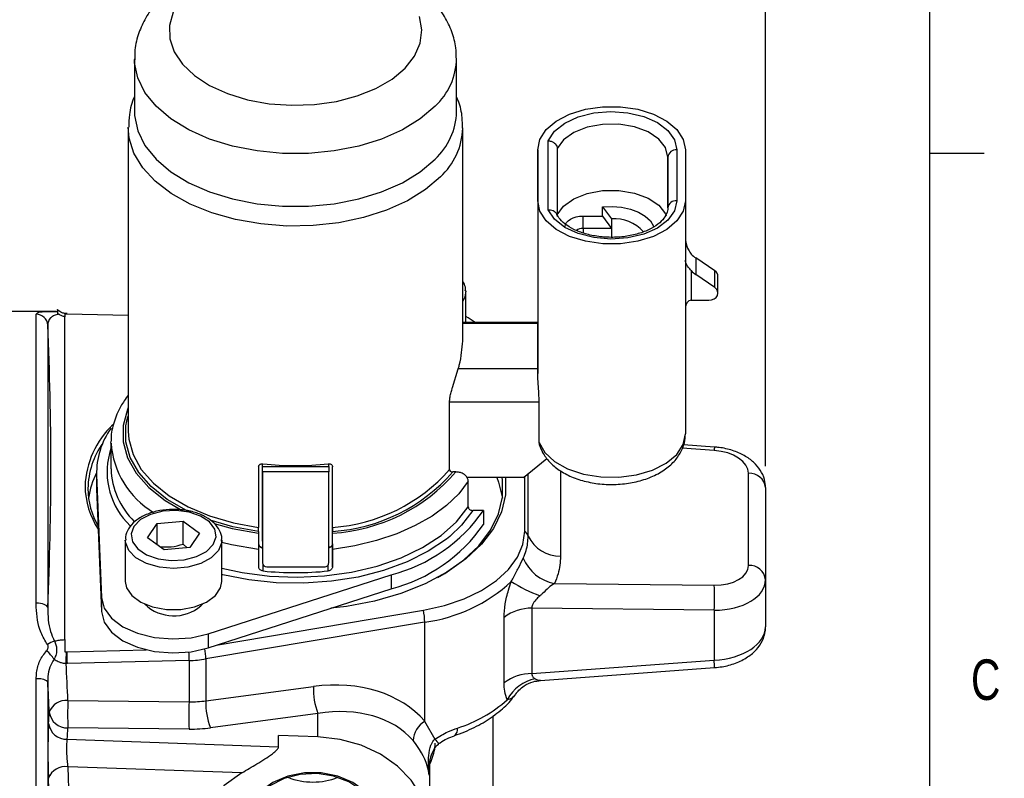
# Model space of a CAD drawing. Header units: inches. Extents: x 0.4 to 16.6, y 0.2 to 10.8.
# Tile 16 of 17: x 14.3 to 16.5, y 6.6 to 8.4. Entities that reach past the tile are written whole.
import ezdxf

# ---------------------------------------------------------------- set-up
doc = ezdxf.new("R2010")
doc.units = ezdxf.units.IN
doc.header["$MEASUREMENT"] = 0
doc.layers.add('BORDER', color=7, linetype='Continuous', lineweight=25)
doc.layers.add('SLD-0', color=7, linetype='Continuous', lineweight=25)
doc.styles.add('SLDTEXTSTYLE0', font='TXT', dxfattribs={"width": 0.75})
doc.dimstyles.new('SLDDIMSTYLE0', dxfattribs={"dimtxt": 0.145833, "dimasz": 0.13, "dimexe": 0, "dimexo": 0.0625, "dimgap": 0.036458, "dimtad": 0, "dimtih": 1, "dimtoh": 1, "dimdec": 1, "dimlfac": 1.5, "dimrnd": 1e-09, "dimzin": 12, "dimdsep": 46, "dimtxsty": 'SLDTEXTSTYLE0', "dimsah": 1, "dimcen": 0.09, "dimadec": 0, "dimazin": 3, "dimtfac": 1, "dimtdec": 1, "dimtofl": 0, "dimtmove": 0, "dimatfit": 3, "dimfxl": 0, "dimfrac": 2, "dimtolj": 1, "dimtzin": 12, "dimarcsym": 0})

# ---------------------------------------------------------------- blocks, each defined once
blk = doc.blocks.new('_D')
at = {"layer": 'SLD-0'}
for p, q in [((15.9962, 7.3522), (15.9962, 9.9131)), ((12.3032, 9.7881), (13.7426, 9.7881)), ((13.9146, 9.7881), (13.8703, 9.7881)), ((13.8703, 9.7881), (13.8703, 9.5563)), ((14.2379, 9.7881), (14.2822, 9.7881)), ((14.2822, 9.7881), (14.2822, 9.5563)), ((15.9962, 9.7881), (14.4099, 9.7881)), ((13.8703, 9.5563), (13.9146, 9.5563)), ((14.2822, 9.5563), (14.2379, 9.5563))]:
    blk.add_line(p, q, dxfattribs=at)
for points in [[(12.3032, 9.7881), (12.4332, 9.7681), (12.4332, 9.8081)], [(15.9962, 9.7881), (15.8662, 9.8081), (15.8662, 9.7681)]]:
    blk.add_solid(points, dxfattribs=at)
at = {"layer": 'SLD-0', "char_height": 0.14583, "attachment_point": 1, "style": 'SLDTEXTSTYLE0'}
for s, insert in [('5.5', (13.9416, 10.0056)), ('141', (13.9146, 9.7443))]:
    blk.add_mtext(s, dxfattribs=dict(at, insert=insert))

msp = doc.modelspace()

# ---------------------------------------------------------------- linework, layer by layer
at = {"color": 7, "linetype": 'Continuous', "lineweight": 25}
for p, q in [((14.5372, 8.2932), (14.5372, 8.1711)), ((15.2819, 8.1711), (15.2819, 8.2932)), ((14.5229, 8.1342), (14.5229, 7.4323)), ((15.2962, 7.6409), (15.2962, 8.1342)), ((15.4939, 7.9444), (15.4939, 8.1042)), ((15.4696, 7.9654), (15.4696, 8.0831)), ((15.4696, 8.0831), (15.4696, 7.6837)), ((15.5145, 8.0859), (15.5146, 7.9292)), ((15.7909, 8.0831), (15.7909, 7.9655)), ((15.8109, 8.0831), (15.8109, 7.9655)), ((15.7703, 7.9488), (15.7702, 8.0664)), ((15.4696, 7.9654), (15.4696, 7.566)), ((15.6196, 7.93), (15.6195, 7.951)), ((15.6195, 7.951), (15.6402, 7.9234)), ((15.7703, 7.9488), (15.7703, 7.9488)), ((15.8109, 7.9655), (15.8109, 7.4264)), ((15.5742, 7.93), (15.6196, 7.93)), ((15.5742, 7.9011), (15.5742, 7.93)), ((15.6196, 7.93), (15.6402, 7.9011)), ((15.6402, 7.9234), (15.6402, 7.9011)), ((15.6402, 7.9011), (15.5742, 7.9011)), ((15.6402, 7.9011), (15.6402, 7.881)), ((15.8347, 7.8333), (15.8348, 7.7949)), ((15.8787, 7.8035), (15.8347, 7.8333)), ((15.8243, 7.8038), (15.8243, 7.7355)), ((15.8787, 7.7651), (15.8348, 7.7949)), ((15.8787, 7.7651), (15.8787, 7.8035)), ((15.8861, 7.7523), (15.8861, 7.7907)), ((15.3031, 7.684), (15.3031, 7.7559)), ((15.8243, 7.7355), (15.8654, 7.7355)), ((14.357, 7.7097), (14.2336, 7.7097)), ((14.3101, 7.0351), (14.3101, 7.7031)), ((14.3789, 7.7035), (14.3762, 7.7037)), ((14.3808, 7.7034), (14.3789, 7.7035)), ((14.5229, 7.6998), (14.3808, 7.7034)), ((14.3367, 7.6779), (14.3367, 7.0248)), ((15.4696, 7.684), (15.2962, 7.684)), ((15.4696, 7.6813), (15.4696, 7.6837)), ((15.2724, 7.5334), (15.2859, 7.5767)), ((15.4696, 7.5767), (15.2859, 7.5767)), ((15.2658, 7.3438), (15.2658, 7.5003)), ((15.4729, 7.4067), (15.4729, 7.4997)), ((14.4829, 7.4053), (14.483, 7.4096)), ((14.4829, 7.4053), (14.4829, 7.346)), ((15.4747, 7.3983), (15.4729, 7.4067)), ((15.8783, 7.3961), (15.8066, 7.4014)), ((14.833, 7.1784), (14.833, 7.3574)), ((14.833, 7.3509), (14.833, 7.3574)), ((14.9863, 7.351), (14.9863, 7.3574)), ((15.4363, 7.3258), (15.4908, 7.3699)), ((14.4496, 7.3379), (14.4496, 7.3056)), ((14.4497, 7.3316), (14.461, 7.0482)), ((14.4497, 7.3316), (14.4497, 7.2992)), ((14.8243, 7.3506), (14.8243, 7.2104)), ((14.833, 7.3509), (14.9863, 7.351)), ((14.833, 7.3388), (14.833, 7.1283)), ((14.9863, 7.3388), (14.833, 7.3388)), ((14.9863, 7.1283), (14.9863, 7.3388)), ((14.995, 7.1723), (14.995, 7.3507)), ((14.995, 7.2104), (14.995, 7.3506)), ((15.2802, 7.3384), (15.273, 7.3384)), ((15.9571, 7.1225), (15.9571, 7.3356)), ((15.4363, 7.3258), (15.3059, 7.3258)), ((15.3089, 7.2575), (15.3089, 7.3168)), ((15.4394, 7.2016), (15.4394, 7.3284)), ((14.4496, 7.3056), (14.4497, 7.2992)), ((14.4497, 7.2992), (14.461, 7.0158)), ((15.9962, 7.3022), (15.9962, 7.0892)), ((15.3443, 7.2494), (15.3195, 7.2494)), ((15.3443, 7.2494), (15.3443, 7.2171)), ((14.5278, 7.2132), (14.519, 7.2231)), ((14.5676, 7.1863), (14.5898, 7.2195)), ((14.5898, 7.2195), (14.6497, 7.2248)), ((14.5898, 7.17), (14.5898, 7.2195)), ((14.6497, 7.2248), (14.6875, 7.1969)), ((14.6497, 7.1717), (14.6497, 7.2248)), ((14.6875, 7.1969), (14.6654, 7.1637)), ((14.8243, 7.201), (14.8243, 7.197)), ((14.995, 7.197), (14.995, 7.201)), ((14.516, 7.181), (14.516, 7.0855)), ((14.6055, 7.1584), (14.5676, 7.1863)), ((14.6497, 7.1717), (14.659, 7.1632)), ((14.7391, 7.0855), (14.7391, 7.181)), ((14.7391, 7.181), (14.7391, 7.179)), ((14.833, 7.1784), (14.833, 7.1283)), ((14.995, 7.1723), (14.995, 7.119)), ((14.6654, 7.1637), (14.6055, 7.1584)), ((14.8243, 7.1662), (14.833, 7.1649)), ((14.8243, 7.1594), (14.8243, 7.1189)), ((14.9863, 7.165), (14.995, 7.1662)), ((14.995, 7.119), (14.995, 7.1594)), ((14.843, 7.119), (14.9763, 7.119)), ((14.7076, 6.9644), (15.1304, 7.1005)), ((15.1304, 7.1005), (15.1304, 7.0682)), ((15.5079, 7.0808), (15.8775, 7.0766)), ((15.9962, 7.0892), (15.9962, 6.9801)), ((14.7076, 6.9321), (15.1304, 7.0682)), ((14.461, 7.0482), (14.461, 7.0158)), ((14.562, 7.0324), (14.562, 7.0316)), ((14.6908, 7.029), (14.6942, 7.0328)), ((14.6932, 7.0316), (14.6932, 7.0324)), ((14.7259, 6.938), (15.2053, 7.0189)), ((15.4561, 7.0238), (15.4561, 6.8722)), ((15.8775, 7.0189), (15.4561, 7.0238)), ((15.8775, 7.0189), (15.8775, 6.9031)), ((15.2081, 6.9915), (14.7022, 6.9062)), ((15.2081, 6.9915), (15.2081, 6.762)), ((15.3916, 6.8509), (15.3916, 7.0024)), ((14.7076, 6.9644), (14.7076, 6.9321)), ((14.3762, 6.9224), (14.3797, 6.9227)), ((14.3797, 6.9227), (14.3815, 6.9228)), ((14.3815, 6.9228), (14.5639, 6.9275)), ((14.6635, 6.9025), (14.382, 6.8953)), ((14.6635, 6.9025), (14.6635, 6.8072)), ((14.7022, 6.9062), (14.7022, 6.8092)), ((15.4561, 6.8722), (15.8775, 6.9031)), ((14.382, 6.8953), (14.3793, 6.8952)), ((15.4761, 6.8567), (15.8783, 6.8861)), ((14.7022, 6.8092), (14.9509, 6.8424)), ((14.3834, 6.8099), (14.6635, 6.8072)), ((14.9614, 6.7801), (14.7127, 6.7469)), ((14.9614, 6.7259), (14.9614, 6.7801)), ((15.2081, 6.762), (15.2316, 6.721)), ((15.3662, 6.1707), (15.3662, 6.7748)), ((14.6635, 6.744), (14.3834, 6.7467)), ((14.3819, 6.7205), (14.8704, 6.7032)), ((14.8704, 6.7032), (14.8704, 6.7291)), ((14.9614, 6.7259), (14.8704, 6.7291)), ((14.7857, 6.6429), (14.3836, 6.657)), ((15.2204, 6.5071), (15.2204, 6.6649))]:
    msp.add_line(p, q, dxfattribs=at)
at = {"color": 8, "linetype": 'Continuous', "lineweight": 25}
for p, q in [((15.7702, 8.0664), (15.7702, 7.9484)), ((15.5742, 7.9011), (15.5742, 7.8911)), ((15.4696, 7.6813), (15.2962, 7.6813)), ((15.4729, 7.4997), (15.2658, 7.4997)), ((15.8775, 7.3883), (15.8035, 7.3937)), ((15.4476, 7.19), (15.4476, 7.335)), ((15.5225, 7.341), (15.5225, 7.1435)), ((14.8343, 7.1237), (14.8343, 7.1097)), ((14.985, 7.1097), (14.985, 7.1237)), ((14.3101, 5.4297), (14.3101, 6.86)), ((14.3367, 6.8535), (14.3367, 5.455)), ((15.2188, 6.6541), (15.2188, 6.6377))]:
    msp.add_line(p, q, dxfattribs=at)
at = {"color": 7, "linetype": 'Continuous', "lineweight": 25, "flags": 128}
for points in [[(14.6266, 8.4011), (14.6181, 8.3707), (14.6189, 8.3399), (14.629, 8.3097), (14.6481, 8.281), (14.6757, 8.2547), (14.7108, 8.2318), (14.7523, 8.213), (14.7988, 8.1988), (14.8489, 8.1897), (14.9009, 8.186), (14.9532, 8.1879), (15.0041, 8.1952), (15.052, 8.2077), (15.0953, 8.2251), (15.1326, 8.2467), (15.1628, 8.272)], [(15.1628, 8.272), (15.1848, 8.2999), (15.198, 8.3298), (15.2019, 8.3605), (15.1964, 8.3912)], [(15.4696, 8.0831), (15.4745, 8.1071), (15.4891, 8.1298), (15.5125, 8.1497), (15.5432, 8.1657), (15.5797, 8.177), (15.6196, 8.1828), (15.6608, 8.1828), (15.7007, 8.177), (15.7371, 8.1658), (15.7679, 8.1497), (15.7913, 8.1298), (15.8059, 8.1072), (15.8109, 8.0831)], [(14.5372, 8.1711), (14.5376, 8.1623), (14.5448, 8.1273), (14.5615, 8.0934), (14.5872, 8.0616), (14.6212, 8.0326), (14.6627, 8.0072), (14.7106, 7.986), (14.7637, 7.9696), (14.8205, 7.9585), (14.8797, 7.9528), (14.9396, 7.9528), (14.9988, 7.9585), (15.0556, 7.9696), (15.1086, 7.986), (15.1565, 8.0072), (15.198, 8.0326), (15.2321, 8.0617)], [(15.4939, 8.1042), (15.5083, 8.1259), (15.5318, 8.1447), (15.5628, 8.1592), (15.5992, 8.1684), (15.6384, 8.1717), (15.6778, 8.169), (15.7145, 8.1602), (15.7461, 8.1462), (15.7704, 8.1277), (15.7857, 8.1062), (15.7909, 8.0831)], [(15.7702, 8.0664), (15.7649, 8.0882), (15.7492, 8.1081), (15.7245, 8.1246), (15.6929, 8.1363), (15.657, 8.1422), (15.6196, 8.1419), (15.584, 8.1353), (15.553, 8.1231), (15.5292, 8.1062), (15.5145, 8.0859)], [(15.5145, 7.9328), (15.5292, 7.9531), (15.553, 7.97), (15.584, 7.9822), (15.6196, 7.9888), (15.657, 7.9891), (15.6929, 7.9832), (15.7245, 7.9715), (15.7492, 7.955), (15.7649, 7.9351), (15.7668, 7.9307)], [(15.8109, 7.9655), (15.806, 7.9415), (15.7914, 7.9188), (15.768, 7.8989), (15.7372, 7.8829), (15.7008, 7.8716), (15.6609, 7.8658), (15.6197, 7.8658), (15.5798, 7.8716), (15.5433, 7.8828), (15.5125, 7.8989), (15.4892, 7.9188), (15.4746, 7.9414), (15.4696, 7.9654)], [(15.7909, 7.9655), (15.7857, 7.9424), (15.7705, 7.9209), (15.7462, 7.9024), (15.7146, 7.8884), (15.6779, 7.8796), (15.6385, 7.8768), (15.5993, 7.8802), (15.5629, 7.8894), (15.5319, 7.9039), (15.5083, 7.9227), (15.4939, 7.9444)], [(15.6195, 7.951), (15.6415, 7.9523), (15.6634, 7.9507), (15.6841, 7.9463), (15.7027, 7.9393), (15.7182, 7.9301), (15.7299, 7.9191), (15.7371, 7.9068), (15.7377, 7.9052)], [(15.5329, 7.9056), (15.5337, 7.9104), (15.536, 7.9149), (15.5399, 7.9191), (15.545, 7.9228), (15.5513, 7.9259), (15.5584, 7.9281), (15.5662, 7.9295), (15.5742, 7.93)], [(15.8654, 7.7355), (15.8716, 7.7363), (15.8773, 7.7386), (15.8818, 7.7421), (15.8848, 7.7465), (15.8861, 7.7515), (15.8854, 7.7566), (15.8829, 7.7612), (15.8787, 7.7651)], [(15.3251, 7.684), (15.3087, 7.6951), (15.3031, 7.6982)], [(15.4696, 7.5767), (15.4696, 7.5948), (15.4696, 7.6117), (15.4696, 7.6272), (15.4696, 7.6413), (15.4696, 7.6539), (15.4696, 7.6647), (15.4696, 7.6739), (15.4696, 7.6813)], [(15.4696, 7.566), (15.4696, 7.5674), (15.4696, 7.5688), (15.4696, 7.5702), (15.4696, 7.5715), (15.4696, 7.5728), (15.4696, 7.5741), (15.4696, 7.5754), (15.4696, 7.5767)], [(14.6689, 7.2439), (14.6575, 7.2493), (14.6128, 7.275), (14.5757, 7.3046), (14.547, 7.3372), (14.5274, 7.3721), (14.5175, 7.4084), (14.5175, 7.4452), (14.5222, 7.4669)], [(14.5229, 7.4323), (14.5241, 7.4142), (14.5338, 7.3786), (14.5529, 7.3444), (14.581, 7.3123), (14.6174, 7.2833), (14.661, 7.258), (14.7109, 7.2371), (14.7658, 7.2211), (14.8243, 7.2104)], [(15.4729, 7.4067), (15.486, 7.3834), (15.5084, 7.3626), (15.5387, 7.3457), (15.575, 7.3336), (15.6153, 7.327), (15.657, 7.3264), (15.6978, 7.3318), (15.7351, 7.3429), (15.7668, 7.3589), (15.7908, 7.379), (15.8058, 7.402), (15.8109, 7.4264)], [(14.833, 7.3388), (14.833, 7.3404), (14.833, 7.3421), (14.833, 7.3438), (14.833, 7.3454), (14.833, 7.347), (14.833, 7.3485), (14.833, 7.3498), (14.833, 7.3509)], [(14.9863, 7.351), (14.9863, 7.3499), (14.9863, 7.3485), (14.9863, 7.3471), (14.9863, 7.3455), (14.9863, 7.3438), (14.9863, 7.3421), (14.9863, 7.3404), (14.9863, 7.3388)], [(15.395, 7.3258), (15.3951, 7.3255), (15.3951, 7.2856), (15.3856, 7.246), (15.3669, 7.2076), (15.3393, 7.1712), (15.3033, 7.1373), (15.2597, 7.1067), (15.2092, 7.08), (15.1529, 7.0576), (15.0919, 7.0401), (15.0273, 7.0278), (14.991, 7.0233)], [(15.3089, 7.3168), (15.2868, 7.288), (15.2587, 7.261), (15.2251, 7.2363), (15.1864, 7.2143), (15.1434, 7.1953), (15.0966, 7.1797), (15.0469, 7.1677), (14.995, 7.1594)], [(15.2389, 7.0948), (15.2549, 7.104), (15.2979, 7.1342), (15.3334, 7.1676), (15.3606, 7.2036), (15.3791, 7.2415), (15.3884, 7.2805), (15.3884, 7.3199), (15.3876, 7.3258)], [(15.3746, 7.3258), (15.3791, 7.3147), (15.3881, 7.2781)], [(14.7192, 7.1705), (14.7258, 7.1882), (14.7228, 7.2062), (14.7105, 7.2228), (14.6901, 7.2364), (14.6635, 7.2455), (14.6334, 7.2494), (14.6028, 7.2476), (14.5746, 7.2404), (14.5515, 7.2284), (14.5359, 7.2127), (14.5293, 7.1951), (14.5323, 7.177), (14.5447, 7.1604), (14.5651, 7.1469), (14.5917, 7.1377), (14.6217, 7.1338), (14.6524, 7.1356), (14.6806, 7.1428), (14.7036, 7.1549), (14.7192, 7.1705)], [(14.7391, 7.1159), (14.7864, 7.1057), (14.849, 7.0975), (14.913, 7.095), (14.9768, 7.0981), (15.0392, 7.1069), (15.0986, 7.121), (15.1537, 7.1402), (15.2034, 7.164), (15.2464, 7.1919), (15.2818, 7.2233), (15.3089, 7.2575)], [(14.8243, 7.201), (14.7646, 7.2118), (14.7121, 7.2267)], [(15.2053, 7.0189), (15.2541, 7.0297), (15.2993, 7.0449), (15.3397, 7.0643), (15.3743, 7.0872), (15.4022, 7.1131), (15.4227, 7.1413), (15.4352, 7.171), (15.4394, 7.2016)], [(15.266, 7.1895), (15.2585, 7.1834), (15.2163, 7.1551), (15.1675, 7.1306), (15.1132, 7.1107), (15.0545, 7.0956), (14.9926, 7.0857), (14.929, 7.0813), (14.865, 7.0824), (14.8019, 7.089), (14.7412, 7.1009), (14.7391, 7.1014)], [(14.516, 7.0855), (14.5188, 7.0709), (14.531, 7.0527), (14.5517, 7.0374), (14.5792, 7.0264), (14.611, 7.0206), (14.6442, 7.0206), (14.676, 7.0264), (14.7035, 7.0374), (14.7242, 7.0527), (14.7363, 7.0709), (14.7391, 7.0855)], [(14.3367, 7.0248), (14.336, 7.0268), (14.3343, 7.0288), (14.3318, 7.0306), (14.3285, 7.0321), (14.3245, 7.0334), (14.32, 7.0343), (14.3151, 7.0349), (14.3101, 7.0351)], [(14.461, 7.0482), (14.4674, 7.0234), (14.4842, 7.0004), (14.5104, 6.9807), (14.5443, 6.9655), (14.5835, 6.9559), (14.6257, 6.9524), (14.6679, 6.9553), (14.7076, 6.9644)], [(14.461, 7.0158), (14.4674, 6.9911), (14.4842, 6.9681), (14.5104, 6.9484), (14.5443, 6.9332), (14.5835, 6.9235), (14.6257, 6.9201), (14.6679, 6.923), (14.7076, 6.9321)], [(14.9614, 6.2883), (15.0125, 6.2941), (15.0614, 6.3076), (15.1061, 6.3284), (15.1452, 6.3556), (15.1772, 6.3884), (15.2009, 6.4255), (15.2155, 6.4655), (15.2204, 6.5071), (15.2155, 6.5486), (15.2009, 6.5887), (15.1772, 6.6258), (15.1452, 6.6585), (15.1061, 6.6858), (15.0614, 6.7066), (15.0125, 6.7201), (14.9614, 6.7259)], [(14.7857, 6.6429), (14.7446, 6.6134), (14.7115, 6.578), (14.6875, 6.5381), (14.6737, 6.4951), (14.6705, 6.4508), (14.6781, 6.4068), (14.6962, 6.3649), (14.724, 6.3267), (14.7606, 6.2936), (14.8045, 6.2669)], [(15.1111, 6.5256), (15.1072, 6.5439), (15.0933, 6.5735), (15.0711, 6.5995), (15.0418, 6.6205), (15.0071, 6.6352), (14.9691, 6.6428), (14.93, 6.6428), (14.892, 6.6352), (14.8574, 6.6205), (14.8281, 6.5995), (14.8058, 6.5735), (14.792, 6.5439), (14.7878, 6.5233)], [(15.0986, 6.5524), (15.0861, 6.5763), (15.0632, 6.6018), (15.0331, 6.622), (14.9977, 6.6354), (14.9594, 6.6413), (14.9204, 6.6394), (14.8832, 6.6296), (14.8503, 6.6127), (14.8235, 6.5896), (14.8047, 6.562), (14.8006, 6.5524)]]:
    msp.add_lwpolyline(points, dxfattribs=at)
at = {"color": 8, "linetype": 'Continuous', "lineweight": 25, "flags": 128}
for points in [[(15.2321, 8.1837), (15.198, 8.1547), (15.1565, 8.1293), (15.1086, 8.1081), (15.0556, 8.0917), (14.9988, 8.0806), (14.9396, 8.0749), (14.8797, 8.0749), (14.8205, 8.0805), (14.7637, 8.0917), (14.7106, 8.1081), (14.6627, 8.1292), (14.6212, 8.1547), (14.5872, 8.1837), (14.5615, 8.2155), (14.5448, 8.2494), (14.5376, 8.2844), (14.5373, 8.2918)], [(15.2445, 8.0205), (15.2101, 7.9911), (15.1684, 7.9652), (15.1202, 7.9434), (15.0669, 7.9264), (15.0097, 7.9145), (14.9501, 7.908), (14.8894, 7.907), (14.8293, 7.9117), (14.7711, 7.9218), (14.7163, 7.9372), (14.6663, 7.9574), (14.6223, 7.9819), (14.5853, 8.0103), (14.5564, 8.0416), (14.5361, 8.0753), (14.525, 8.1104), (14.5229, 8.1353)], [(15.3031, 7.757), (15.3008, 7.7426), (15.2962, 7.7332)], [(14.5229, 7.4871), (14.521, 7.4826), (14.5108, 7.4456), (14.5109, 7.4081), (14.521, 7.3711), (14.541, 7.3355), (14.5704, 7.3022), (14.6083, 7.2721), (14.6489, 7.2484)], [(15.3195, 7.2494), (15.2931, 7.2151), (15.266, 7.1895)], [(14.7215, 7.2192), (14.7633, 7.2079), (14.8243, 7.197)], [(14.7314, 7.1571), (14.7148, 7.1401), (14.6905, 7.1268), (14.6605, 7.1183), (14.6276, 7.1154), (14.5947, 7.1183), (14.5648, 7.1268), (14.5404, 7.1401), (14.5238, 7.157), (14.5163, 7.1761), (14.516, 7.1804)], [(14.7391, 7.179), (14.7388, 7.1761), (14.7314, 7.1571)], [(14.8243, 7.1594), (14.7619, 7.1698), (14.7391, 7.1752)]]:
    msp.add_lwpolyline(points, dxfattribs=at)
at = {"color": 8, "linetype": 'Continuous', "lineweight": 25}
for centre, radius, start, end in [((15.1278, 8.2973), 0.1541, 312.5755, 359.1063), ((15.1353, 8.1388), 0.161, 312.681, 358.0577), ((14.685, 7.419), 0.2025, 183.8657, 239.2335), ((14.6434, 7.3381), 0.1695, 161.2602, 222.7694), ((15.9383, 7.3856), 0.0609, 170.0649, 177.4961), ((13.7563, 6.9012), 0.9072, 0.0816, 1.3348), ((14.5514, 6.9044), 0.1508, 0.6977, 9.716), ((15.6519, 6.8832), 0.2264, 0.7414, 5.035), ((15.2672, 6.7431), 0.0171, 303.7243, 11.2106), ((15.2653, 6.7439), 0.0408, 214.2288, 234.1917)]:
    msp.add_arc(centre, radius, start, end, dxfattribs=at)
at = {"color": 7, "linetype": 'Continuous', "lineweight": 25}
for centre, radius, start, end in [((15.1275, 8.1754), 0.1545, 312.6066, 358.4328), ((15.7891, 8.0642), 0.019, 84.6112, 173.32), ((15.7891, 7.9466), 0.019, 84.6112, 173.32), ((15.6471, 7.8348), 0.0889, 41.4667, 94.4546), ((15.5733, 7.8734), 0.0277, 88.0208, 121.646), ((15.8688, 7.8838), 0.0609, 223.008, 236.022), ((15.8688, 7.8454), 0.0609, 223.008, 236.022), ((15.8705, 7.7902), 0.0156, 1.7656, 58.2212), ((14.3102, 7.6765), 0.0266, 3.142, 90.1541), ((6.8897, 7.3514), 7.4542, 357.48898, 2.51102), ((14.6299, 7.2976), 0.2072, 133.4864, 177.8062), ((14.6266, 7.3358), 0.177, 144.1942, 181.3575), ((14.6167, 7.297), 0.1871, 144.6527, 179.0233), ((14.9096, 8.0056), 0.6525, 263.3771, 276.6365), ((14.614, 7.2524), 0.1847, 152.8723, 172.0114), ((14.66, 7.3512), 0.1771, 181.6858, 225.9383), ((14.9678, 7.6073), 0.3978, 273.9227, 318.5162), ((14.9701, 7.6055), 0.4093, 273.4817, 319.2578), ((14.969, 7.6037), 0.4035, 273.6988, 318.8933), ((15.9589, 7.2981), 0.0375, 6.2895, 92.8377), ((14.6108, 7.3085), 0.1879, 180.8845, 213.1189), ((14.6121, 7.3025), 0.1826, 180.7401, 209.4393), ((15.0357, 7.4646), 0.3762, 284.5757, 325.1121), ((15.0357, 7.4323), 0.3762, 284.5757, 325.1121), ((15.4185, 7.178), 0.0315, 22.3824, 48.4244), ((15.5219, 7.226), 0.0825, 205.861, 270.4681), ((15.5258, 7.1765), 0.0973, 202.5829, 259.4124), ((14.9096, 7.8267), 0.721, 264.009, 276.0046), ((15.9589, 7.085), 0.0375, 6.2895, 92.8377), ((15.1641, 7.3456), 0.3568, 277.0923, 313.1743), ((15.583, 7.3558), 0.322, 237.1149, 250.404), ((15.4273, 7.0477), 0.4511, 356.3358, 3.6642), ((14.628, 7.1022), 0.0964, 225.9677, 310.6268), ((15.0544, 6.9895), 0.1538, 0.7423, 10.9908), ((15.4553, 6.918), 0.1057, 89.5716, 127.0381), ((14.3681, 6.8959), 0.054, 107.2093, 126.5676), ((14.2733, 6.8551), 0.0928, 32.8357, 49.054), ((13.7362, 6.9181), 0.6435, 357.9602, 0.4114), ((13.4033, 6.8933), 0.9787, 0.1173, 1.7305), ((14.6566, 7.1778), 0.2754, 271.4288, 279.5161), ((0.3349, 6.182), 14.0625, 2.55913, 2.90706), ((14.3159, 6.8257), 0.0348, 53.2053, 99.6064), ((0.3209, 6.1562), 14.0332, 2.55913, 2.84816), ((15.4553, 6.7665), 0.1057, 89.5716, 127.0381), ((15.4825, 6.7675), 0.0946, 101.3499, 151.9155), ((15.1005, 6.8356), 0.1497, 177.4174, 201.7606), ((14.3789, 6.769), 0.0412, 83.7339, 160.3278), ((14.9756, 6.7783), 0.593, 176.9423, 183.0577), ((15.2557, 6.7756), 0.593, 176.9423, 183.0577), ((14.8518, 6.8025), 0.1497, 177.4174, 201.7606), ((15.1876, 7.049), 0.3176, 287.6669, 311.7385), ((6.9304, 7.1965), 7.4212, 356.60235, 356.80444), ((14.3822, 6.7893), 0.0426, 188.6695, 271.5769), ((15.2357, 6.7155), 0.054, 120.7501, 177.9646), ((14.3808, 6.7631), 0.0427, 188.6675, 271.4891), ((6.9581, 7.1612), 7.4369, 356.60235, 356.80444), ((14.3778, 6.6152), 0.0422, 82.0676, 159.1681), ((0.2751, 6.1013), 14.1194, 0.61291, 2.2556), ((0.2594, 6.0757), 14.0898, 0.61291, 2.2556), ((14.9496, 6.7791), 0.1574, 248.4886, 291.5114)]:
    msp.add_arc(centre, radius, start, end, dxfattribs=at)
for centre, major_axis, ratio, start_param, end_param in [((15.8243, 7.7169), (0, 0.0186), 0.715855, 6.283147, 7.853944), ((15.8731, 7.3391), (0.0839, -0.0054), 0.58665, 0.037946, 1.556382), ((14.843, 7.1283), (0.01, 0.00001), 0.933711, 3.141061, 4.711857), ((14.9763, 7.1283), (0.01, 0.00001), 0.933711, 4.711857, 6.282654), ((15.8731, 7.1261), (0.0839, -0.0054), 0.58665, 4.802695, 6.321131), ((15.8709, 7.0927), (0.1253, -0.0054), 0.587535, 4.790246, 6.308682), ((15.8709, 6.9765), (0.1253, 0.0054), 0.587535, 4.739252, 6.257688), ((14.9371, 6.5846), (0.3006, 0.1299), 0.753747, 0.226055, 1.212372), ((14.6562, 6.9055), (0.1665, -0.0114), 0.586453, 4.796211, 5.03183), ((14.9496, 6.559), (0.2548, 0.1244), 0.737757, 0.195174, 1.181491), ((14.6543, 6.8689), (0.2119, -0.0114), 0.587141, 4.78768, 5.023299)]:
    msp.add_ellipse(centre, major_axis=major_axis, ratio=ratio, start_param=start_param, end_param=end_param, dxfattribs=at)
for points, knots in [([(15.2809, 8.2955), (15.2809, 8.3032), (15.2809, 8.3238), (15.2718, 8.3564), (15.2552, 8.3919), (15.2311, 8.4248), (15.2002, 8.4549), (15.1625, 8.4817), (15.1188, 8.5045), (15.07, 8.5227), (15.0177, 8.5358), (14.9631, 8.5436), (14.9075, 8.5461), (14.8518, 8.5432), (14.7973, 8.5349), (14.7449, 8.5214), (14.6958, 8.5025), (14.6509, 8.4782), (14.6129, 8.4498), (14.5826, 8.4182), (14.56, 8.3849), (14.5447, 8.3485), (14.537, 8.3167), (14.538, 8.2972), (14.5383, 8.2913)], [0, 0, 0, 0, 0.025985, 0.06927, 0.112629, 0.157066, 0.203242, 0.251251, 0.300581, 0.350471, 0.4003, 0.449955, 0.499495, 0.549048, 0.598747, 0.648735, 0.699175, 0.750171, 0.801629, 0.847533, 0.891662, 0.934208, 0.979937, 1, 1, 1, 1]), ([(14.5372, 8.206), (14.5371, 8.2057), (14.5304, 8.1928), (14.5247, 8.1689), (14.5241, 8.1454), (14.5238, 8.1358)], [0, 0, 0, 0, 0.017225, 0.598712, 1, 1, 1, 1]), ([(15.2952, 8.1331), (15.2953, 8.1412), (15.2955, 8.1624), (15.2903, 8.1867), (15.2833, 8.2015), (15.2819, 8.2045)], [0, 0, 0, 0, 0.333588, 0.867815, 1, 1, 1, 1]), ([(15.4939, 8.1042), (15.494, 8.1042), (15.4955, 8.1041), (15.4994, 8.1034), (15.5052, 8.101), (15.5103, 8.0968), (15.5139, 8.0916), (15.5143, 8.0878), (15.5145, 8.0859)], [0, 0, 0, 0, 0.009308, 0.146563, 0.361577, 0.574929, 0.78745, 1, 1, 1, 1]), ([(15.4939, 7.9444), (15.494, 7.9444), (15.4956, 7.9445), (15.4995, 7.9444), (15.5053, 7.9429), (15.5103, 7.9394), (15.5131, 7.9364), (15.5135, 7.9345), (15.5135, 7.9345)], [0, 0, 0, 0, 0.011771, 0.18534, 0.45724, 0.727039, 0.995787, 1, 1, 1, 1]), ([(15.7703, 7.9488), (15.7701, 7.9466), (15.7697, 7.94), (15.7649, 7.9287), (15.7523, 7.9142), (15.7325, 7.9007), (15.7063, 7.8898), (15.6759, 7.8827), (15.6431, 7.88), (15.6101, 7.882), (15.5791, 7.8884), (15.5521, 7.8986), (15.5312, 7.9117), (15.5181, 7.9251), (15.5143, 7.9331), (15.5126, 7.9366)], [0, 0, 0, 0, 0.041104, 0.123038, 0.200531, 0.283284, 0.365272, 0.447496, 0.530223, 0.613184, 0.695939, 0.778017, 0.859129, 0.939523, 1, 1, 1, 1]), ([(15.8109, 7.8824), (15.8109, 7.8824), (15.8109, 7.8784), (15.8118, 7.8678), (15.8159, 7.8533), (15.8219, 7.8453), (15.8242, 7.8423)], [0, 0, 0, 0, 0.0058668, 0.269945, 0.7228435, 1, 1, 1, 1]), ([(15.8243, 7.8038), (15.8219, 7.8064), (15.8159, 7.8132), (15.8118, 7.8208), (15.8109, 7.8263), (15.8109, 7.8283), (15.8109, 7.8283)], [0, 0, 0, 0, 0.277157, 0.730055, 0.994133, 1, 1, 1, 1]), ([(15.302, 7.7571), (15.3023, 7.7599), (15.303, 7.7678), (15.2989, 7.7749), (15.2962, 7.7795)], [0, 0, 0, 0, 0.360645, 1, 1, 1, 1]), ([(14.3626, 7.7032), (14.3617, 7.703), (14.3562, 7.7019), (14.3489, 7.6992), (14.3382, 7.6916), (14.3374, 7.6838), (14.3367, 7.6779)], [0, 0, 0, 0, 0.035479, 0.214394, 0.406934, 1, 1, 1, 1]), ([(14.347, 7.7096), (14.3475, 7.7096), (14.3506, 7.7097), (14.3551, 7.7097), (14.3589, 7.7097)], [0, 0, 0, 0, 0.160686, 1, 1, 1, 1]), ([(14.3589, 7.7139), (14.3589, 7.7136), (14.3589, 7.713), (14.3589, 7.7086), (14.3589, 7.705), (14.3589, 7.7042)], [0, 0, 0, 0, 0.34331, 0.8594, 1, 1, 1, 1]), ([(14.3589, 7.7042), (14.3601, 7.7039), (14.3613, 7.7036), (14.3626, 7.7032), (14.3626, 7.7032)], [0, 0, 0, 0, 0.952918, 1, 1, 1, 1]), ([(14.3816, 7.7044), (14.3803, 7.7044), (14.3762, 7.7043), (14.3685, 7.7068), (14.3621, 7.7104), (14.3594, 7.7137), (14.3591, 7.714)], [0, 0, 0, 0, 0.154454, 0.475642, 0.952307, 1, 1, 1, 1]), ([(14.3762, 7.697), (14.374, 7.6976), (14.3702, 7.6985), (14.3658, 7.7009), (14.3636, 7.7025), (14.3626, 7.7032)], [0, 0, 0, 0, 0.458752, 0.750438, 1, 1, 1, 1]), ([(14.3762, 7.7041), (14.3762, 7.7043), (14.3762, 7.7048), (14.3762, 7.7019), (14.3762, 7.6982), (14.3762, 7.697)], [0, 0, 0, 0, 0.183437, 0.718928, 1, 1, 1, 1]), ([(14.3762, 6.9509), (14.3762, 6.9514), (14.3762, 7.075), (14.3762, 7.2169), (14.3762, 7.4282), (14.3762, 7.553), (14.3762, 7.6604), (14.3762, 7.697)], [0, 0, 0, 0, 0.0021097, 0.4949076, 0.5663905, 0.8523225, 1, 1, 1, 1]), ([(15.2859, 7.5767), (15.2867, 7.5795), (15.2931, 7.6038), (15.2946, 7.6235), (15.296, 7.6409)], [0, 0, 0, 0, 0.118031, 1, 1, 1, 1]), ([(15.4729, 7.4997), (15.4727, 7.5062), (15.4724, 7.5191), (15.4706, 7.5417), (15.4696, 7.5575), (15.4696, 7.5652), (15.4696, 7.566)], [0, 0, 0, 0, 0.319187, 0.638199, 0.961073, 1, 1, 1, 1]), ([(14.5229, 7.5158), (14.5167, 7.5074), (14.5022, 7.4877), (14.4894, 7.454), (14.4825, 7.4268), (14.4834, 7.4121), (14.4836, 7.4101)], [0, 0, 0, 0, 0.257976, 0.604969, 0.945064, 1, 1, 1, 1]), ([(15.2658, 7.5003), (15.2659, 7.5034), (15.2662, 7.5095), (15.2683, 7.5202), (15.2706, 7.5282), (15.272, 7.5324), (15.2724, 7.5334)], [0, 0, 0, 0, 0.298554, 0.596692, 0.906051, 1, 1, 1, 1]), ([(15.4735, 7.4009), (15.4757, 7.3951), (15.481, 7.3809), (15.4962, 7.3609), (15.5187, 7.3418), (15.5474, 7.3264), (15.5811, 7.3154), (15.6179, 7.3095), (15.6559, 7.309), (15.6932, 7.314), (15.7284, 7.3244), (15.7587, 7.3397), (15.7828, 7.3591), (15.7997, 7.3812), (15.8094, 7.4042), (15.8105, 7.4196), (15.8109, 7.4264)], [0, 0, 0, 0, 0.04787, 0.116562, 0.188125, 0.26401, 0.342291, 0.420666, 0.498896, 0.577425, 0.656714, 0.737428, 0.81131, 0.881138, 0.947462, 1, 1, 1, 1]), ([(15.9962, 7.3022), (15.9957, 7.3086), (15.9946, 7.3228), (15.9849, 7.3432), (15.969, 7.3618), (15.9472, 7.3773), (15.9201, 7.389), (15.896, 7.3945), (15.8818, 7.3958), (15.8783, 7.3961)], [0, 0, 0, 0, 0.123328, 0.272378, 0.424245, 0.587498, 0.762493, 0.941619, 1, 1, 1, 1]), ([(14.8243, 7.3506), (14.8244, 7.3514), (14.8246, 7.3532), (14.8263, 7.3554), (14.8288, 7.3569), (14.8316, 7.3576), (14.8335, 7.3574), (14.8343, 7.3574)], [0, 0, 0, 0, 0.208585, 0.417083, 0.628009, 0.843762, 1, 1, 1, 1]), ([(14.985, 7.3574), (14.9861, 7.3575), (14.9884, 7.3575), (14.9915, 7.3565), (14.9937, 7.3547), (14.9948, 7.3526), (14.9949, 7.3511), (14.995, 7.3506)], [0, 0, 0, 0, 0.220415, 0.440874, 0.65977, 0.874154, 1, 1, 1, 1]), ([(15.2658, 7.3438), (15.2659, 7.3432), (15.266, 7.3421), (15.2671, 7.3405), (15.2688, 7.3393), (15.2708, 7.3385), (15.2723, 7.3384), (15.273, 7.3384)], [0, 0, 0, 0, 0.193558, 0.387355, 0.587594, 0.802839, 1, 1, 1, 1]), ([(15.3089, 7.3168), (15.3086, 7.3191), (15.308, 7.3237), (15.3036, 7.3299), (15.297, 7.3348), (15.2888, 7.3379), (15.283, 7.3382), (15.2802, 7.3384)], [0, 0, 0, 0, 0.19677, 0.393475, 0.595308, 0.809535, 1, 1, 1, 1]), ([(14.7382, 7.1785), (14.7385, 7.1803), (14.7402, 7.1887), (14.7345, 7.2036), (14.7222, 7.2208), (14.7028, 7.235), (14.6777, 7.2456), (14.6486, 7.2517), (14.6178, 7.2526), (14.5877, 7.2484), (14.5605, 7.2392), (14.5378, 7.2254), (14.523, 7.2081), (14.5158, 7.1922), (14.5168, 7.1831), (14.5171, 7.1804)], [0, 0, 0, 0, 0.022454, 0.103365, 0.183707, 0.267863, 0.355433, 0.443649, 0.531707, 0.619907, 0.708616, 0.798327, 0.888992, 0.966683, 1, 1, 1, 1]), ([(15.3089, 7.2575), (15.309, 7.2567), (15.3092, 7.2549), (15.3108, 7.2526), (15.3133, 7.2508), (15.3164, 7.2496), (15.3185, 7.2495), (15.3195, 7.2494)], [0, 0, 0, 0, 0.1975646, 0.3952517, 0.5984019, 0.8139455, 1, 1, 1, 1]), ([(14.8243, 7.201), (14.8243, 7.201), (14.8243, 7.2016), (14.8243, 7.2028), (14.8243, 7.205), (14.8243, 7.2074), (14.8243, 7.2092), (14.8243, 7.2101), (14.8243, 7.2104)], [0, 0, 0, 0, 0.028131, 0.2502, 0.472081, 0.690439, 0.903546, 1, 1, 1, 1]), ([(14.8243, 7.197), (14.8243, 7.1964), (14.8243, 7.194), (14.8243, 7.1883), (14.8243, 7.1794), (14.8243, 7.1701), (14.8243, 7.1634), (14.8243, 7.1601), (14.8243, 7.1594)], [0, 0, 0, 0, 0.062505, 0.284903, 0.505783, 0.722668, 0.934995, 1, 1, 1, 1]), ([(14.995, 7.2104), (14.995, 7.2099), (14.995, 7.2087), (14.995, 7.2066), (14.995, 7.2044), (14.995, 7.2024), (14.995, 7.2014), (14.995, 7.201)], [0, 0, 0, 0, 0.176118, 0.38386, 0.59358, 0.808056, 1, 1, 1, 1]), ([(14.995, 7.1594), (14.995, 7.1619), (14.995, 7.1671), (14.995, 7.1761), (14.995, 7.1849), (14.995, 7.1922), (14.995, 7.1956), (14.995, 7.197)], [0, 0, 0, 0, 0.208942, 0.417945, 0.628745, 0.843632, 1, 1, 1, 1]), ([(14.5948, 7.1663), (14.6038, 7.1655), (14.6222, 7.1638), (14.6404, 7.1691), (14.6497, 7.1717)], [0, 0, 0, 0, 0.492173, 1, 1, 1, 1]), ([(14.8243, 7.1723), (14.8244, 7.1714), (14.8246, 7.1696), (14.8263, 7.1669), (14.8287, 7.1648), (14.8311, 7.1635), (14.8326, 7.1631), (14.833, 7.1631)], [0, 0, 0, 0, 0.226294, 0.452465, 0.682067, 0.918569, 1, 1, 1, 1]), ([(14.9863, 7.1631), (14.987, 7.1633), (14.9889, 7.1637), (14.9915, 7.1654), (14.9937, 7.1679), (14.9948, 7.1703), (14.9949, 7.1718), (14.995, 7.1723)], [0, 0, 0, 0, 0.146718, 0.39063, 0.632234, 0.867257, 1, 1, 1, 1]), ([(15.436, 7.1391), (15.4385, 7.1451), (15.4455, 7.1617), (15.4468, 7.1789), (15.4476, 7.19)], [0, 0, 0, 0, 0.357228, 1, 1, 1, 1]), ([(15.4082, 7.0854), (15.4097, 7.088), (15.4161, 7.099), (15.4259, 7.1181), (15.4325, 7.1319), (15.436, 7.1391)], [0, 0, 0, 0, 0.128353, 0.542935, 1, 1, 1, 1]), ([(15.5225, 7.1435), (15.5215, 7.1298), (15.5199, 7.1085), (15.5111, 7.0881), (15.5079, 7.0808)], [0, 0, 0, 0, 0.642802, 1, 1, 1, 1]), ([(14.8343, 7.1097), (14.8332, 7.1099), (14.8309, 7.1104), (14.8279, 7.1121), (14.8256, 7.1145), (14.8245, 7.1169), (14.8244, 7.1184), (14.8243, 7.1189)], [0, 0, 0, 0, 0.219359, 0.438754, 0.656887, 0.871353, 1, 1, 1, 1]), ([(14.995, 7.119), (14.9949, 7.118), (14.9947, 7.1162), (14.993, 7.1136), (14.9905, 7.1115), (14.9877, 7.1102), (14.9858, 7.1099), (14.985, 7.1097)], [0, 0, 0, 0, 0.209683, 0.419296, 0.630915, 0.846499, 1, 1, 1, 1]), ([(15.3916, 7.0024), (15.3922, 7.0125), (15.3933, 7.0323), (15.4004, 7.0614), (15.4061, 7.0788), (15.4082, 7.0854)], [0, 0, 0, 0, 0.393251, 0.769805, 1, 1, 1, 1]), ([(15.5079, 7.0808), (15.5034, 7.0776), (15.4943, 7.0712), (15.4837, 7.0601), (15.4768, 7.054), (15.475, 7.0525)], [0, 0, 0, 0, 0.423782, 0.847286, 1, 1, 1, 1]), ([(14.336, 6.9393), (14.3306, 6.9483), (14.3147, 6.9751), (14.3105, 7.0093), (14.3101, 7.032), (14.3101, 7.0351)], [0, 0, 0, 0, 0.304714, 0.905393, 1, 1, 1, 1]), ([(15.475, 7.0525), (15.4724, 7.0502), (15.4663, 7.0447), (15.4595, 7.0367), (15.4561, 7.0289), (15.4561, 7.0255), (15.4561, 7.0238)], [0, 0, 0, 0, 0.282456, 0.669573, 0.837218, 1, 1, 1, 1]), ([(14.3367, 7.0248), (14.337, 7.0061), (14.3375, 6.9799), (14.3488, 6.9548), (14.3522, 6.9475)], [0, 0, 0, 0, 0.709017, 1, 1, 1, 1]), ([(15.8783, 6.8861), (15.8842, 6.8867), (15.9009, 6.8884), (15.9276, 6.8958), (15.9547, 6.9093), (15.9758, 6.927), (15.9898, 6.9476), (15.9957, 6.966), (15.9961, 6.9769), (15.9962, 6.9801)], [0, 0, 0, 0, 0.098371, 0.27985, 0.466422, 0.634848, 0.791021, 0.938739, 1, 1, 1, 1]), ([(14.3522, 6.9475), (14.3535, 6.9448), (14.3561, 6.9393), (14.3575, 6.9299), (14.3568, 6.9194), (14.3543, 6.9112), (14.3518, 6.9065), (14.3512, 6.9054)], [0, 0, 0, 0, 0.217857, 0.440067, 0.647694, 0.920941, 1, 1, 1, 1]), ([(14.3522, 6.9475), (14.3533, 6.9478), (14.3573, 6.9487), (14.3634, 6.9497), (14.3708, 6.9506), (14.3742, 6.9508), (14.3762, 6.9509)], [0, 0, 0, 0, 0.201298, 0.666556, 0.806185, 1, 1, 1, 1]), ([(14.3762, 6.9509), (14.3762, 6.9494), (14.3762, 6.945), (14.3762, 6.9353), (14.3762, 6.9266), (14.3762, 6.9224)], [0, 0, 0, 0, 0.216794, 0.619846, 1, 1, 1, 1]), ([(14.3101, 6.86), (14.3103, 6.8649), (14.3109, 6.8791), (14.3168, 6.9026), (14.3283, 6.9177), (14.3341, 6.9252)], [0, 0, 0, 0, 0.20706, 0.6034, 1, 1, 1, 1]), ([(14.3341, 6.9252), (14.3344, 6.9255), (14.3357, 6.927), (14.3373, 6.9296), (14.3381, 6.9332), (14.3377, 6.9365), (14.3366, 6.9383), (14.336, 6.9393)], [0, 0, 0, 0, 0.086842, 0.373599, 0.577934, 0.789704, 1, 1, 1, 1]), ([(14.3512, 6.9054), (14.3476, 6.8994), (14.3403, 6.8871), (14.337, 6.8687), (14.3368, 6.8575), (14.3367, 6.8535)], [0, 0, 0, 0, 0.38186, 0.784528, 1, 1, 1, 1]), ([(14.3793, 6.8952), (14.3764, 6.8955), (14.372, 6.896), (14.3639, 6.8982), (14.3571, 6.9013), (14.3528, 6.9043), (14.3512, 6.9054)], [0, 0, 0, 0, 0.236399, 0.357109, 0.759342, 1, 1, 1, 1]), ([(15.4196, 6.8263), (15.4198, 6.8266), (15.4209, 6.8281), (15.4268, 6.8353), (15.4392, 6.8453), (15.4568, 6.8543), (15.4703, 6.8555), (15.4762, 6.856)], [0, 0, 0, 0, 0.032899, 0.193532, 0.436391, 0.754397, 1, 1, 1, 1]), ([(15.4561, 6.8722), (15.4561, 6.8707), (15.456, 6.8685), (15.4577, 6.8645), (15.4604, 6.862), (15.4631, 6.8606), (15.4639, 6.8602)], [0, 0, 0, 0, 0.26976, 0.396621, 0.844685, 1, 1, 1, 1]), ([(15.399, 6.812), (15.3966, 6.8182), (15.3925, 6.829), (15.3919, 6.8443), (15.3916, 6.8509)], [0, 0, 0, 0, 0.567571, 1, 1, 1, 1]), ([(15.2768, 6.7289), (15.2849, 6.7319), (15.3084, 6.7404), (15.3441, 6.7581), (15.3803, 6.7836), (15.4042, 6.8048), (15.4131, 6.8185), (15.4148, 6.821)], [0, 0, 0, 0, 0.1403281, 0.4055097, 0.6724961, 0.939838, 1, 1, 1, 1]), ([(15.4201, 6.8274), (15.4195, 6.8265), (15.4161, 6.8206), (15.4097, 6.814), (15.4023, 6.8127), (15.399, 6.812)], [0, 0, 0, 0, 0.096539, 0.592802, 1, 1, 1, 1]), ([(14.3386, 6.7567), (14.3384, 6.7524), (14.3378, 6.7417), (14.3373, 6.718), (14.3371, 6.6879), (14.3374, 6.6568), (14.338, 6.6391), (14.3383, 6.6303)], [0, 0, 0, 0, 0.14128, 0.355258, 0.569825, 0.784923, 1, 1, 1, 1]), ([(15.2316, 6.721), (15.2416, 6.727), (15.259, 6.7373), (15.2766, 6.7437), (15.284, 6.7464)], [0, 0, 0, 0, 0.579525, 1, 1, 1, 1]), ([(14.3836, 6.657), (14.3831, 6.6615), (14.382, 6.6703), (14.3811, 6.686), (14.3808, 6.7011), (14.3811, 6.713), (14.3817, 6.7183), (14.3819, 6.7205)], [0, 0, 0, 0, 0.216019, 0.4313299, 0.6455226, 0.8589436, 1, 1, 1, 1]), ([(15.2188, 6.6377), (15.2175, 6.6449), (15.2121, 6.6747), (15.1949, 6.699), (15.1818, 6.7175)], [0, 0, 0, 0, 0.24294, 1, 1, 1, 1]), ([(15.2188, 6.6377), (15.2188, 6.6378), (15.2173, 6.6529), (15.2158, 6.6762), (15.2198, 6.7002), (15.225, 6.7129), (15.2286, 6.7172), (15.2316, 6.721)], [0, 0, 0, 0, 0.003379, 0.524702, 0.806883, 0.836278, 1, 1, 1, 1]), ([(15.2415, 6.7107), (15.2423, 6.7113), (15.2479, 6.7157), (15.2603, 6.7226), (15.2711, 6.7266), (15.2768, 6.7287)], [0, 0, 0, 0, 0.0703322, 0.5148158, 1, 1, 1, 1]), ([(14.7857, 6.6429), (14.797, 6.6497), (14.8203, 6.6638), (14.8478, 6.6805), (14.8635, 6.6926), (14.8687, 6.6979), (14.8703, 6.7016), (14.8704, 6.7029), (14.8704, 6.7032)], [0, 0, 0, 0, 0.366356, 0.755957, 0.846367, 0.93759, 0.986884, 1, 1, 1, 1]), ([(15.2187, 6.6476), (15.2186, 6.6494), (15.2183, 6.6601), (15.2212, 6.6779), (15.2289, 6.6972), (15.2378, 6.7087), (15.2437, 6.7122), (15.2458, 6.7134)], [0, 0, 0, 0, 0.072324, 0.439984, 0.723098, 0.903173, 1, 1, 1, 1])]:
    msp.add_open_spline(points, degree=3, knots=knots, dxfattribs=at)
at = {"color": 8, "linetype": 'Continuous', "lineweight": 25}
for points, knots in [([(14.3101, 7.7031), (14.3118, 7.7053), (14.314, 7.7083), (14.3305, 7.7095), (14.3416, 7.7096), (14.347, 7.7096)], [0, 0, 0, 0, 0.60353, 0.811405, 1, 1, 1, 1]), ([(15.4639, 6.8602), (15.4671, 6.8585), (15.4716, 6.8562), (15.4751, 6.857), (15.4761, 6.8573)], [0, 0, 0, 0, 0.733233, 1, 1, 1, 1]), ([(15.2313, 6.7113), (15.2314, 6.708), (15.2314, 6.6933), (15.2252, 6.6768), (15.2204, 6.664)], [0, 0, 0, 0, 0.227288, 1, 1, 1, 1]), ([(15.2194, 6.6477), (15.219, 6.6444), (15.2186, 6.6411), (15.2188, 6.6378), (15.2188, 6.6377)], [0, 0, 0, 0, 0.973256, 1, 1, 1, 1])]:
    msp.add_open_spline(points, degree=3, knots=knots, dxfattribs=at)
at = {"layer": 'BORDER'}
for p, q in [((16.3763, 0.3921), (16.3763, 10.6421)), ((16.3763, 8.0753), (16.5013, 8.0753))]:
    msp.add_line(p, q, dxfattribs=at)

# ---------------------------------------------------------------- texts
at = {"color": 7, "linetype": 'Continuous', "lineweight": 0, "insert": (16.4712, 6.9051), "char_height": 0.0937, "attachment_point": 1, "style": 'SLDTEXTSTYLE0'}
msp.add_mtext('C', dxfattribs=at)

# ---------------------------------------------------------------- dimensions: what is measured, and where the dimension line sits
at = {"layer": 'SLD-0'}
dim = msp.add_linear_dim(base=(12.3032, 9.7881), p1=(15.9962, 7.3022), p2=(12.3032, 10.0182), dimstyle='SLDDIMSTYLE0', dxfattribs=at)
dim.commit()
dim.dimension.update_dxf_attribs({"geometry": '_D', "text_midpoint": (14.0763, 9.7881), "dimtype": 160})

doc.saveas('drawing.dxf')
